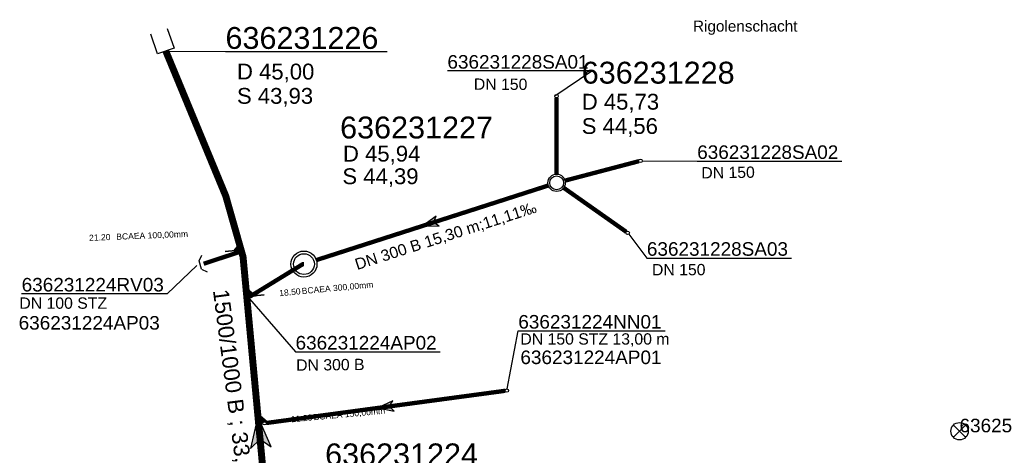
# Model space of a CAD drawing. Extents: x 356718 to 357658, y 5762241 to 5762615.
# Tile 37 of 157: x 356936 to 356992, y 5762459 to 5762484. Entities that reach past the tile are written whole.
import ezdxf
from ezdxf.enums import TextEntityAlignment as Align

# ---------------------------------------------------------------- set-up
doc = ezdxf.new("R2010")
doc.units = 0
doc.header["$MEASUREMENT"] = 0
doc.linetypes.add('AUSGEZOGEN', pattern=[0])
doc.linetypes.add('GESTRICHELT2', pattern=[4, 2, -2])
doc.layers.get('0').update_dxf_attribs({"linetype": 'AUSGEZOGEN'})
for name, color, linetype, true_color in [('111_00131_Symbol', 7, 'AUSGEZOGEN', 0x000000), ('111_00228_Schachtsymbol_nach_Sy', 7, 'AUSGEZOGEN', 0x000000), ('114_00133_Schachtnummer', 7, 'AUSGEZOGEN', 0x000000), ('114_10391_Deckelhoehe', 7, 'AUSGEZOGEN', 0x000000), ('114_10392_Schachtnummer', 7, 'AUSGEZOGEN', 0x000000), ('114_10393_Sohlhoehe', 7, 'AUSGEZOGEN', 0x000000), ('121_10374_Haltungen_Regenwasser', 5, 'GESTRICHELT2', 0x0000ff), ('121_10397_Haltungen_Regenwasser', 5, 'GESTRICHELT2', 0x0000ff), ('123_00048_Fliessrichtungspfeil', 7, 'AUSGEZOGEN', 0x000000), ('123_00137_Fliessrichtungspfeil', 7, 'AUSGEZOGEN', 0x000000), ('124_00118_Standard__Laenge___10', 7, 'AUSGEZOGEN', 0x000000), ('124_10395_Standard1', 7, 'AUSGEZOGEN', 0x000000), ('124_10626_Standard__Laenge____1', 7, 'AUSGEZOGEN', 0x000000), ('141_10868_Stutzen__141_', 7, 'AUSGEZOGEN', 0x000000), ('154_00087_Freie_Beschriftungen', 7, 'AUSGEZOGEN', 0x000000)]:
    doc.layers.add(name, color=color, linetype=linetype, true_color=true_color)
doc.styles.add('ARIAL', font='arial.ttf', dxfattribs={"height": 1.5})
doc.styles.get("Standard").update_dxf_attribs({"font": 'arial.ttf', "height": 1})

# ---------------------------------------------------------------- blocks, each defined once
blk = doc.blocks.new('B01')
at = {"color": 0, "linetype": 'AUSGEZOGEN'}
for points in [[(-0.5, -1.2), (-0.5, 0)], [(-0.5, 0), (0.5, 0)], [(0.5, 0), (0.5, -1.2)]]:
    blk.add_lwpolyline(points, dxfattribs=at)
blk = doc.blocks.new('F00')
at = {"color": 0}
blk.add_circle((0, 0), 0.1, dxfattribs=at)
blk = doc.blocks.new('N01')
at = {"color": 0}
for radius in [0.5, 0.4]:
    blk.add_circle((0, 0), radius, dxfattribs=at)
blk = doc.blocks.new('TEILSTRECKE_E')
at = {"color": 0, "linetype": 'AUSGEZOGEN'}
for points in [[(0, 0.25), (-0.25, 0.5)], [(0, 0.25), (0, -0.25)], [(0, -0.25), (-0.25, -0.5)]]:
    blk.add_lwpolyline(points, dxfattribs=at)
blk = doc.blocks.new('N03')
at = {"color": 0}
for radius in [0.75, 0.6]:
    blk.add_circle((0, 0), radius, dxfattribs=at)
blk = doc.blocks.new('F20')
at = {"color": 0, "linetype": 'AUSGEZOGEN'}
for points in [[(-0.35, 0.35), (0.35, -0.35)], [(-0.35, -0.35), (0.35, 0.35)]]:
    blk.add_lwpolyline(points, dxfattribs=at)
at = {"color": 0}
blk.add_circle((0, 0), 0.5, dxfattribs=at)
blk = doc.blocks.new('FLI')
at = {"color": 0, "linetype": 'AUSGEZOGEN'}
blk.add_lwpolyline([(-0.4, 0), (-0.9, -0.6), (0.9, 0), (-0.9, 0.6), (-0.4, 0)], close=True, dxfattribs=at)
at = {"color": 0}
for points in [[(-0.4, 0), (0.9, 0), (-0.9, 0.6)], [(-0.9, -0.6), (0.9, 0), (-0.4, 0)]]:
    blk.add_solid(points, dxfattribs=at)

msp = doc.modelspace()

# ---------------------------------------------------------------- linework, layer by layer
at = {"layer": '114_00133_Schachtnummer', "color": 18, "linetype": 'AUSGEZOGEN', "true_color": 0x000000}
for points in [[(356966.355, 5762479.77), (356968.499, 5762481.201), (356960.168, 5762481.201)], [(356971.397, 5762476.026), (356974.563, 5762476), (356982.893, 5762476)], [(356970.614, 5762471.796), (356971.663, 5762470.419), (356979.994, 5762470.419)], [(356945.732, 5762469.996), (356944.025, 5762468.36), (356935.632, 5762468.36)], [(356948.758, 5762468.069), (356951.416, 5762465.017), (356959.746, 5762465.017)], [(356963.611, 5762462.883), (356964.253, 5762466.223), (356972.709, 5762466.223)]]:
    msp.add_lwpolyline(points, dxfattribs=at)
at = {"layer": '114_10392_Schachtnummer', "color": 18, "linetype": 'AUSGEZOGEN', "true_color": 0x000000}
msp.add_lwpolyline([(356943.939, 5762482.346), (356947.379, 5762482.319), (356956.687, 5762482.319)], dxfattribs=at)
at = {"layer": '121_10374_Haltungen_Regenwasser', "color": 5, "linetype": 'GESTRICHELT2', "true_color": 0x0000ff, "const_width": 0.4}
msp.add_lwpolyline([(356950.342, 5762450.257), (356950.278, 5762450.29), (356948.39, 5762470.495), (356947.393, 5762474), (356943.939, 5762482.346)], dxfattribs=at)
at = {"layer": '121_10397_Haltungen_Regenwasser', "color": 5, "linetype": 'GESTRICHELT2', "true_color": 0x0000ff, "const_width": 0.25}
for points in [[(356966.452, 5762479.647), (356966.461, 5762475.256)], [(356971.2, 5762476.002), (356966.946, 5762474.883)], [(356965.986, 5762474.603), (356952.614, 5762470.304)], [(356970.471, 5762471.934), (356966.871, 5762474.468)], [(356946.121, 5762470.091), (356948.205, 5762470.781)], [(356951.9, 5762470.074), (356951.843, 5762470.076), (356948.777, 5762468.196)], [(356963.493, 5762462.772), (356949.723, 5762460.916)]]:
    msp.add_lwpolyline(points, dxfattribs=at)
at = {"layer": '141_10868_Stutzen__141_', "color": 18, "linetype": 'AUSGEZOGEN', "true_color": 0x000000}
for points in [[(356948.353, 5762470.896), (356948.306, 5762471.394), (356947.855, 5762470.85)], [(356948.353, 5762470.896), (356947.357, 5762470.803)], [(356948.604, 5762468.208), (356949.102, 5762468.254), (356948.557, 5762468.706)], [(356948.604, 5762468.208), (356949.599, 5762468.301)], [(356949.283, 5762460.94), (356949.781, 5762460.986), (356949.236, 5762461.437)], [(356949.283, 5762460.94), (356950.279, 5762461.033)]]:
    msp.add_lwpolyline(points, close=True, dxfattribs=at)
at = {"layer": '141_10868_Stutzen__141_', "color": 18, "true_color": 0x000000}
for points in [[(356948.353, 5762470.896), (356948.306, 5762471.394), (356947.855, 5762470.85)], [(356948.604, 5762468.208), (356949.102, 5762468.254), (356948.557, 5762468.706)], [(356949.283, 5762460.94), (356949.781, 5762460.986), (356949.236, 5762461.437)]]:
    msp.add_solid(points, dxfattribs=at)

# ---------------------------------------------------------------- block references
at = {"layer": '111_00131_Symbol', "color": 18, "true_color": 0x000000}
for name, p in [('F00', (356966.452, 5762479.747)), ('F00', (356971.297, 5762476.027)), ('F00', (356970.553, 5762471.876)), ('F00', (356963.592, 5762462.785)), ('F20', (356989.68, 5762460.446))]:
    msp.add_blockref(name, p, dxfattribs=at)
for name, p, rotation in [('TEILSTRECKE_E', (356945.931, 5762470.028), 197), ('F00', (356948.3, 5762470.812), 285.9), ('F00', (356948.692, 5762468.144), 277.4), ('F00', (356949.624, 5762460.903), 277.4)]:
    msp.add_blockref(name, p, dxfattribs=dict(at, rotation=rotation))
at = {"layer": '111_00228_Schachtsymbol_nach_Sy', "color": 18, "true_color": 0x000000, "rotation": 198.9}
msp.add_blockref('B01', (356943.939, 5762482.346), dxfattribs=at)
at = {"layer": '111_00228_Schachtsymbol_nach_Sy', "color": 18, "true_color": 0x000000}
for name, p in [('N01', (356966.462, 5762474.756)), ('N03', (356951.9, 5762470.074))]:
    msp.add_blockref(name, p, dxfattribs=at)
at = {"layer": '123_00048_Fliessrichtungspfeil', "color": 18, "true_color": 0x000000, "rotation": 95.30000000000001}
msp.add_blockref('FLI', (356949.334, 5762460.392), dxfattribs=at)
at = {"layer": '123_00137_Fliessrichtungspfeil', "color": 18, "true_color": 0x000000, "xscale": 0.5, "yscale": 0.5, "zscale": 0.5}
for p, rotation in [((356959.181, 5762472.415), 197.9), ((356956.608, 5762461.844), 187.7)]:
    msp.add_blockref('FLI', p, dxfattribs=dict(at, rotation=rotation))

# ---------------------------------------------------------------- texts
at = {"layer": '114_00133_Schachtnummer', "color": 18, "true_color": 0x000000, "style": 'ARIAL'}
for s, height, p in [('636231228SA01', 0.78136, (356960.168, 5762482.117)), ('636231228SA02', 0.78136, (356974.563, 5762476.915)), ('636231228SA03', 0.78136, (356971.663, 5762471.335)), ('636231224RV03', 0.78136, (356935.632, 5762469.276)), ('636231224AP03', 0.78136, (356935.459, 5762467.079)), ('636231224NN01', 0.78136, (356964.253, 5762467.139)), ('636231224AP02', 0.78136, (356951.416, 5762465.933)), ('636231224AP01', 0.78136, (356964.374, 5762465.092)), ('636251187', 0.7814, (356989.68, 5762461.162))]:
    msp.add_text(s, height=height, dxfattribs=at).set_placement(p, align=Align.TOP_LEFT)
at = {"layer": '114_10391_Deckelhoehe', "color": 18, "true_color": 0x000000, "style": 'ARIAL'}
for s, p in [('D 45,00', (356948.04, 5762481.623)), ('D 45,73', (356967.91, 5762479.885)), ('D 45,94', (356954.149, 5762476.892))]:
    msp.add_text(s, height=0.9116, dxfattribs=at).set_placement(p, align=Align.TOP_LEFT)
at = {"layer": '114_10392_Schachtnummer', "color": 18, "true_color": 0x000000, "style": 'ARIAL'}
for s, p in [('636231226', (356947.379, 5762483.735)), ('636231228', (356967.91, 5762481.733)), ('636231227', (356953.984, 5762478.574)), ('636231224', (356953.122, 5762459.738))]:
    msp.add_text(s, height=1.2601, dxfattribs=at).set_placement(p, align=Align.TOP_LEFT)
at = {"layer": '114_10393_Sohlhoehe', "color": 18, "true_color": 0x000000, "style": 'ARIAL'}
for s, p in [('S 43,93', (356948.04, 5762480.223)), ('S 44,56', (356967.91, 5762478.485)), ('S 44,39', (356954.116, 5762475.591))]:
    msp.add_text(s, height=0.9116, dxfattribs=at).set_placement(p, align=Align.TOP_LEFT)
at = {"layer": '124_00118_Standard__Laenge___10', "color": 18, "true_color": 0x000000, "style": 'ARIAL'}
msp.add_text('DN 300 B 15,30 m;11,11‰', height=0.65113, rotation=17.8, dxfattribs=at).set_placement((356954.766, 5762470.346), align=Align.TOP_LEFT)
msp.add_text('DN 150 STZ 13,00 m', height=0.65113, dxfattribs=at).set_placement((356964.372, 5762466.086), align=Align.TOP_LEFT)
at = {"layer": '124_10395_Standard1', "color": 18, "true_color": 0x000000, "style": 'ARIAL'}
msp.add_text('1500/1000 B ; 33,97m ; 2,65‰', height=0.91158, rotation=277.4, dxfattribs=at).set_placement((356947.556, 5762468.678), align=Align.TOP_LEFT)
at = {"layer": '124_10626_Standard__Laenge____1', "color": 18, "true_color": 0x000000, "style": 'ARIAL'}
for s, rotation, p in [('DN 150', 359.8, (356961.693, 5762480.77)), ('DN 150', 0.8, (356974.795, 5762475.657)), ('DN 150', 0.1, (356971.957, 5762470.077)), ('DN 300 B', 0.6, (356951.446, 5762464.578))]:
    msp.add_text(s, height=0.6511, rotation=rotation, dxfattribs=at).set_placement(p, align=Align.TOP_LEFT)
msp.add_text('DN 100 STZ', height=0.6511, dxfattribs=at).set_placement((356935.499, 5762468.151), align=Align.TOP_LEFT)
at = {"layer": '141_10868_Stutzen__141_', "color": 18, "true_color": 0x000000}
for s, height, rotation, p in [('21.20', 0.3533, 2.3, (356939.509, 5762471.763)), ('BCAEA 100,00mm', 0.35326, 2.3, (356941.076, 5762471.826)), ('BCAEA 300,00mm', 0.35326, 5.3, (356951.756, 5762468.694)), ('BCAEA 150,00mm', 0.35326, 5.3, (356952.436, 5762461.426))]:
    msp.add_text(s, height=height, rotation=rotation, dxfattribs=at).set_placement(p, align=Align.TOP_LEFT)
for s, p in [('18.50', (356951.689, 5762468.687)), ('11.20', (356952.368, 5762461.419))]:
    msp.add_text(s, height=0.3533, rotation=5.3, dxfattribs=at).set_placement(p, align=Align.TOP_RIGHT)
at = {"layer": '154_00087_Freie_Beschriftungen', "color": 18, "true_color": 0x000000, "style": 'ARIAL'}
msp.add_text('Rigolenschacht', height=0.63007, dxfattribs=at).set_placement((356974.323, 5762484.102), align=Align.TOP_LEFT)

doc.saveas('drawing.dxf')
